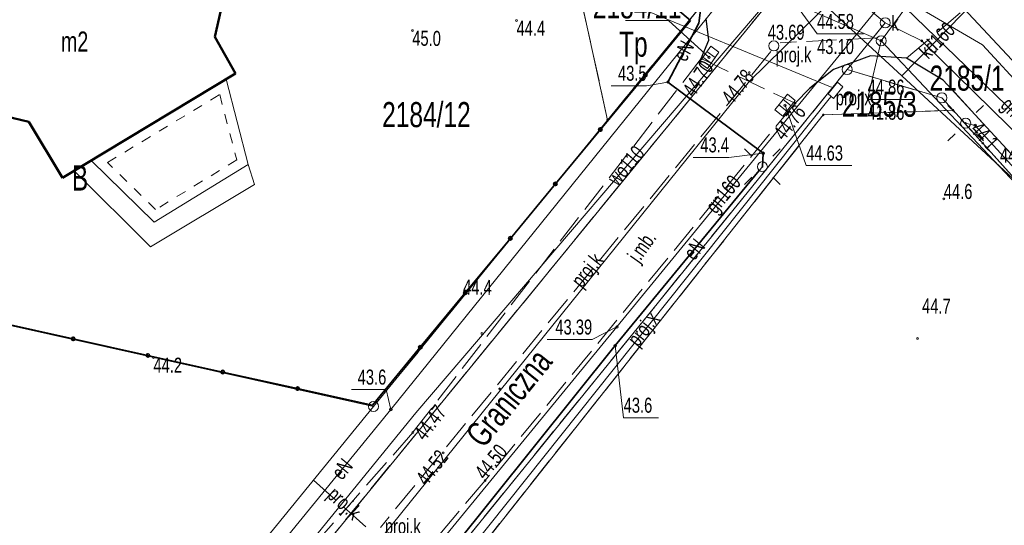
# Model space of a CAD drawing. Header units: millimetres. Extents: x 6552798 to 6553858, y 5859376 to 5860252.
# Tile 33 of 43: x 6553462 to 6553511, y 5860018 to 5860043. Entities that reach past the tile are written whole.
import ezdxf
from ezdxf.enums import TextEntityAlignment as Align

# ---------------------------------------------------------------- set-up
doc = ezdxf.new("R2010")
doc.units = ezdxf.units.MM
for name, pattern in [('1_1', [0]), ('1_OTKJ', [2, 1.5, -0.5]), ('1_OTKK', [0]), ('2_EGBS', [0]), ('2_EGBU_A', [0]), ('2_EGBW', [0]), ('2_EGBW_W', [1, 0.5, -0.5]), ('3_SUEP_A', [0]), ('3_SUGP', [0]), ('3_SUKP', [0]), ('3_SULO', [0]), ('3_SUPP_P', [2, 1.5, -0.5]), ('3_SUUP_P', [0]), ('3_SUWP', [0]), ('GDE', [0]), ('GUK', [2, 1.5, -0.5])]:
    doc.linetypes.add(name, pattern=pattern)
for name, color, linetype, lineweight in [('Dzialki', 7, 'GDE', 18), ('EGBB_E_T_0', 7, 'Continuous', 20), ('EGBB_L_0', 7, '2_EGBU_A', 50), ('EGBE_L_1', 7, '2_EGBW', 18), ('EGBE_L_3', 7, '2_EGBS', 18), ('Kontury', 3, 'GUK', 18), ('Numery_dzialek', 7, 'Continuous', 13), ('Numery_konturow', 3, 'Continuous', 13), ('OTK_E_T_0', 7, 'Continuous', 0), ('OTK_E_T_8', 7, 'Continuous', 25), ('OTK_L_0', 7, '1_OTKJ', 18), ('OTK_L_1', 7, '1_OTKK', 25), ('OTK_L_18', 7, '1_1', 18), ('OTO_L_0', 7, 'Continuous', 35), ('OTR_T_0', 7, 'Continuous', 18), ('OTR_T_1', 7, 'Continuous', 18), ('P_SUK_E_T_6', 34, 'Continuous', 0), ('P_SUK_T_3', 34, 'Continuous', 18), ('P_SUKP_E_T_0', 34, 'Continuous', 0), ('P_SUKP_L_0', 34, '3_SUPP_P', 18), ('P_SUL_E_T_0', 7, 'Continuous', 0), ('P_SUL_L_0', 7, '3_SUUP_P', 18), ('P_SUP_E_T_5', 7, 'Continuous', 0), ('P_SUP_T_4', 7, 'Continuous', 18), ('Punkty', 7, 'Continuous', 18), ('SUE_T_3', 7, 'Continuous', 18), ('SUEP_E_T_0', 1, 'Continuous', 0), ('SUEP_L_0', 1, '3_SUEP_A', 18), ('SUER_T_0', 1, 'Continuous', 18), ('SUGP_E_T_0', 52, 'Continuous', 0), ('SUGP_L_0', 52, '3_SUGP', 18), ('SUGR_T_0', 52, 'Continuous', 18), ('SUK_E_T_4', 34, 'Continuous', 0), ('SUK_T_1', 34, 'Continuous', 18), ('SUK_T_3', 34, 'Continuous', 18), ('SUKP_E_T_0', 34, 'Continuous', 0), ('SUKP_L_0', 34, '3_SUKP', 18), ('SUKR_T_0', 34, 'Continuous', 18), ('SUL_L_1', 7, '3_SULO', 35), ('SUWP_E_T_0', 5, 'Continuous', 0), ('SUWP_L_0', 5, '3_SUWP', 18), ('SUWR_T_0', 5, 'Continuous', 18)]:
    doc.layers.add(name, color=color, linetype=linetype, lineweight=lineweight)
doc.styles.get("Standard").update_dxf_attribs({"font": 'arial.ttf'})

# ---------------------------------------------------------------- blocks, each defined once
blk = doc.blocks.new('GRT')
at = {"linetype": 'Continuous'}
blk.add_circle((0, 0), 0.25, dxfattribs=at)
blk = doc.blocks.new('GRO')
at = {"linetype": 'Continuous'}
blk.add_circle((0, 0), 0.045, dxfattribs=at)
blk = doc.blocks.new('2_OTRN')
at = {"linetype": 'Continuous'}
blk.add_circle((0, 0), 0.045, dxfattribs=at)
blk = doc.blocks.new('2_OTRS')
at = {"linetype": 'Continuous'}
blk.add_circle((0, 0), 0.045, dxfattribs=at)
blk = doc.blocks.new('4_SUKS')
at = {"linetype": 'Continuous'}
blk.add_circle((0, 0), 0.25, dxfattribs=at)
blk = doc.blocks.new('4_SUPW_B')
at = {"linetype": 'Continuous'}
for p, q in [((0.375, 0.175), (-0.375, 0.175)), ((-0.375, 0.175), (-0.375, -0.175)), ((0.375, -0.175), (0.375, 0.175)), ((-0.375, -0.175), (0.375, -0.175))]:
    blk.add_line(p, q, dxfattribs=at)
blk = doc.blocks.new('4_SUEO_W')
at = {"linetype": 'Continuous'}
for p, q in [((-0.53035, 0.53035), (-0.8839, 0.8839)), ((0.53035, 0.53035), (0.8839, 0.8839)), ((-0.53035, -0.53035), (-0.8839, -0.8839)), ((0.53035, -0.53035), (0.8839, -0.8839))]:
    blk.add_line(p, q, dxfattribs=at)
blk.add_circle((0, 0), 0.025, dxfattribs=at)
blk = doc.blocks.new('4_SUPP')
at = {"linetype": 'Continuous'}
blk.add_circle((0, 0), 0.25, dxfattribs=at)
blk = doc.blocks.new('4_SUPS')
at = {"linetype": 'Continuous'}
blk.add_circle((0, 0), 0.0625, dxfattribs=at)
blk = doc.blocks.new('4_SUKK')
at = {"linetype": 'Continuous'}
for p, q in [((-0.5, -0.25), (-0.5, 0.25)), ((-0.5, 0.25), (0.5, 0.25)), ((-0.175, 0.25), (-0.175, -0.25)), ((0.175, 0.25), (0.175, -0.25)), ((0.5, 0.25), (0.5, -0.25)), ((0.5, -0.25), (-0.5, -0.25))]:
    blk.add_line(p, q, dxfattribs=at)

msp = doc.modelspace()

# ---------------------------------------------------------------- linework, layer by layer
at = {"layer": 'Dzialki'}
for p, q in [((6553489.42, 5860046.18), (6553491.25, 5860037.82)), ((6553501.17, 5860045.97), (6553505.1, 5860042.67)), ((6553491.25, 5860037.82), (6553496.67, 5860044.45)), ((6553419.32, 5859945.99), (6553499.4, 5860043.81)), ((6553505.1, 5860042.67), (6553503.2, 5860040.34)), ((6553505.1, 5860042.67), (6553506.92, 5860041.77)), ((6553506.92, 5860041.77), (6553528.74, 5860020.38)), ((6553503.2, 5860040.34), (6553422.72, 5859941.22)), ((6553503.2, 5860040.34), (6553507.92, 5860038.93)), ((6553507.92, 5860038.93), (6553508.48, 5860038.31)), ((6553502.01, 5860038.08), (6553508.48, 5860038.31)), ((6553508.48, 5860038.31), (6553524.62, 5860020.39)), ((6553422.18, 5859937.36), (6553502.01, 5860038.08)), ((6553479.58, 5860023.55), (6553491.25, 5860037.82)), ((6553479.58, 5860023.55), (6553438.54, 5860032.69)), ((6553461.23, 5860001.1), (6553479.58, 5860023.55))]:
    msp.add_line(p, q, dxfattribs=at)
at = {"layer": 'EGBB_L_0', "linetype": '2_EGBU_A'}
for p, q in [((6553471.66, 5860041.98), (6553472.37, 5860045.13)), ((6553472.69, 5860040.15), (6553471.66, 5860041.98)), ((6553464.07, 5860034.94), (6553472.69, 5860040.15)), ((6553459.12, 5860038.51), (6553462.39, 5860037.74)), ((6553462.39, 5860037.74), (6553464.07, 5860034.94))]:
    msp.add_line(p, q, dxfattribs=at)
at = {"layer": 'EGBE_L_1', "linetype": '2_EGBW'}
msp.add_line((6553465.501, 5860035.805), (6553472.219, 5860039.866), dxfattribs=at)
at = {"layer": 'EGBE_L_1', "linetype": '2_EGBS'}
for p, q in [((6553472.219, 5860039.866), (6553473.33, 5860035.6)), ((6553468.63, 5860032.73), (6553465.501, 5860035.805)), ((6553473.33, 5860035.6), (6553468.63, 5860032.73))]:
    msp.add_line(p, q, dxfattribs=at)
at = {"layer": 'EGBE_L_1', "linetype": '2_EGBW_W'}
for p, q in [((6553466.311, 5860035.71), (6553471.904, 5860039.091)), ((6553471.904, 5860039.091), (6553472.753, 5860035.833)), ((6553472.753, 5860035.833), (6553468.702, 5860033.36)), ((6553468.702, 5860033.36), (6553466.311, 5860035.71))]:
    msp.add_line(p, q, dxfattribs=at)
at = {"layer": 'EGBE_L_3', "linetype": '2_EGBS'}
for p, q in [((6553465.501, 5860035.805), (6553464.645, 5860035.288)), ((6553468.63, 5860032.73), (6553465.501, 5860035.805)), ((6553473.33, 5860035.6), (6553468.63, 5860032.73)), ((6553473.64, 5860034.61), (6553473.33, 5860035.6)), ((6553468.457, 5860031.498), (6553464.645, 5860035.288)), ((6553468.457, 5860031.498), (6553473.64, 5860034.61))]:
    msp.add_line(p, q, dxfattribs=at)
at = {"layer": 'Kontury'}
for p, q in [((6553491.25, 5860037.82), (6553489.42, 5860046.18)), ((6553505.1, 5860042.67), (6553501.17, 5860045.97)), ((6553491.25, 5860037.82), (6553496.67, 5860044.45)), ((6553499.4, 5860043.81), (6553440.34, 5859971.66)), ((6553503.2, 5860040.34), (6553505.1, 5860042.67)), ((6553443.49, 5859966.8), (6553503.2, 5860040.34)), ((6553503.2, 5860040.34), (6553507.92, 5860038.93)), ((6553507.92, 5860038.93), (6553508.48, 5860038.31)), ((6553508.48, 5860038.31), (6553502.01, 5860038.08)), ((6553524.62, 5860020.39), (6553508.48, 5860038.31)), ((6553502.01, 5860038.08), (6553444.48, 5859965.5)), ((6553479.58, 5860023.55), (6553491.25, 5860037.82)), ((6553438.54, 5860032.69), (6553479.58, 5860023.55))]:
    msp.add_line(p, q, dxfattribs=at)
at = {"layer": 'OTK_L_0', "linetype": '1_OTKJ'}
for p, q in [((6553506.16, 5860040.91), (6553511.15, 5860045.1)), ((6553496.3, 5860041.8), (6553496.17, 5860042.89)), ((6553495.915, 5860040.884), (6553496.3, 5860041.8)), ((6553495.915, 5860040.884), (6553481.54, 5860022.25)), ((6553495.915, 5860040.884), (6553500.6, 5860038.66)), ((6553504.37, 5860041.03), (6553502.52, 5860040.35)), ((6553506.16, 5860040.91), (6553504.37, 5860041.03)), ((6553507.99, 5860039.82), (6553506.16, 5860040.91)), ((6553502.52, 5860040.35), (6553501.34, 5860039.41)), ((6553525.65, 5860020.6), (6553507.99, 5860039.82)), ((6553501.34, 5860039.41), (6553500.6, 5860038.66)), ((6553500.6, 5860038.66), (6553485.14, 5860019.85)), ((6553481.54, 5860022.25), (6553467.74, 5860006.54)), ((6553485.14, 5860019.85), (6553471.5, 5860003.73))]:
    msp.add_line(p, q, dxfattribs=at)
at = {"layer": 'OTK_L_1', "linetype": '1_OTKK'}
for p, q in [((6553496.3, 5860041.8), (6553496.17, 5860042.89)), ((6553495.915, 5860040.884), (6553496.3, 5860041.8)), ((6553504.37, 5860041.03), (6553502.52, 5860040.35)), ((6553506.16, 5860040.91), (6553504.37, 5860041.03)), ((6553507.99, 5860039.82), (6553506.16, 5860040.91)), ((6553502.52, 5860040.35), (6553501.34, 5860039.41)), ((6553525.65, 5860020.6), (6553507.99, 5860039.82)), ((6553501.34, 5860039.41), (6553500.6, 5860038.66))]:
    msp.add_line(p, q, dxfattribs=at)
at = {"layer": 'OTK_L_18', "linetype": '1_1'}
for p, q in [((6553508.575, 5860049.85), (6553498.325, 5860039.755)), ((6553503.808, 5860045.155), (6553509.955, 5860041.58)), ((6553509.955, 5860041.58), (6553527.95, 5860021.855)), ((6553498.325, 5860039.755), (6553462.86, 5859995.75))]:
    msp.add_line(p, q, dxfattribs=at)
at = {"layer": 'OTO_L_0'}
for p, q in [((6553495.38, 5860042.78), (6553492.532, 5860045.219)), ((6553493.135, 5860040.067), (6553495.38, 5860042.78)), ((6553490.89, 5860037.353), (6553493.135, 5860040.067)), ((6553488.645, 5860034.64), (6553490.89, 5860037.353)), ((6553486.4, 5860031.926), (6553488.645, 5860034.64)), ((6553484.155, 5860029.213), (6553486.4, 5860031.926)), ((6553481.91, 5860026.499), (6553484.155, 5860029.213)), ((6553460.861, 5860027.744), (6553464.592, 5860026.918)), ((6553464.592, 5860026.918), (6553468.324, 5860026.091)), ((6553479.52, 5860023.61), (6553481.91, 5860026.499)), ((6553468.324, 5860026.091), (6553472.056, 5860025.264)), ((6553472.056, 5860025.264), (6553475.788, 5860024.437)), ((6553475.788, 5860024.437), (6553479.52, 5860023.61))]:
    msp.add_line(p, q, dxfattribs=at)
for centre in [(6553493.135, 5860040.067), (6553490.89, 5860037.353), (6553488.645, 5860034.64), (6553486.4, 5860031.926), (6553484.155, 5860029.213), (6553464.592, 5860026.918), (6553481.91, 5860026.499), (6553468.324, 5860026.091), (6553472.056, 5860025.264), (6553475.788, 5860024.437)]:
    msp.add_circle(centre, 0.085, dxfattribs=at)
at = {"layer": 'P_SUKP_L_0', "linetype": '3_SUPP_P'}
for p, q in [((6553504.662, 5860041.926), (6553499.863, 5860041.674)), ((6553499.397, 5860041.241), (6553479.917, 5860017.51)), ((6553476.576, 5860019.868), (6553479.43, 5860017.349))]:
    msp.add_line(p, q, dxfattribs=at)
at = {"layer": 'P_SUL_L_0', "linetype": '3_SUUP_P'}
for p, q in [((6553502.376, 5860039.488), (6553491.453, 5860043.999)), ((6553502.505, 5860039.44), (6553502.376, 5860039.488)), ((6553502.304, 5860038.881), (6553459, 5859984.63)), ((6553502.396, 5860038.995), (6553502.304, 5860038.881))]:
    msp.add_line(p, q, dxfattribs=at)
at = {"layer": 'SUEP_L_0', "linetype": '3_SUEP_A'}
for p, q in [((6553495.8, 5860042.65), (6553496.78, 5860050.32)), ((6553497.649, 5860044.72), (6553480.441, 5860023.396)), ((6553494.26, 5860039.72), (6553495.8, 5860042.65)), ((6553499.01, 5860036.17), (6553494.26, 5860039.72)), ((6553509.11, 5860037.67), (6553509.58, 5860037.56)), ((6553509.58, 5860037.56), (6553526.11, 5860019.48)), ((6553498.97, 5860035.5), (6553499.01, 5860036.17)), ((6553491.63, 5860026.58), (6553498.811, 5860035.307)), ((6553498.811, 5860035.307), (6553498.97, 5860035.5)), ((6553479.797, 5860011.855), (6553491.63, 5860026.58)), ((6553480.441, 5860023.396), (6553462.534, 5860001.503))]:
    msp.add_line(p, q, dxfattribs=at)
at = {"layer": 'SUER_T_0', "linetype": 'Continuous', "lineweight": 0}
for p, q in [((6553494.26, 5860039.72), (6553493.198, 5860039.53)), ((6553491.434, 5860039.53), (6553493.198, 5860039.53)), ((6553495.512, 5860035.961), (6553497.304, 5860035.961)), ((6553499.01, 5860036.17), (6553497.304, 5860035.961)), ((6553491.63, 5860026.58), (6553492.051, 5860022.985)), ((6553478.477, 5860024.386), (6553480.214, 5860024.386)), ((6553480.441, 5860023.396), (6553480.214, 5860024.386)), ((6553492.051, 5860022.985), (6553493.789, 5860022.985))]:
    msp.add_line(p, q, dxfattribs=at)
at = {"layer": 'SUGP_L_0', "linetype": '3_SUGP'}
for p, q in [((6553505.39, 5860044.12), (6553528.513, 5860021.697)), ((6553491.72, 5860027.51), (6553504.92, 5860043.61)), ((6553474.09, 5860006.08), (6553491.72, 5860027.51))]:
    msp.add_line(p, q, dxfattribs=at)
at = {"layer": 'SUGR_T_0', "linetype": 'Continuous', "lineweight": 0}
for p in [(6553491.72, 5860027.51), (6553488.229, 5860026.881)]:
    msp.add_line(p, (6553490.482, 5860026.881), dxfattribs=at)
at = {"layer": 'SUKP_L_0', "linetype": '3_SUKP'}
for p, q in [((6553504.899, 5860041.778), (6553516.052, 5860056.975)), ((6553504.899, 5860041.778), (6553478.824, 5860053.122)), ((6553505.929, 5860040.023), (6553499.675, 5860045.805)), ((6553505.929, 5860040.023), (6553510.801, 5860045.021)), ((6553518.963, 5860026.831), (6553504.899, 5860041.778)), ((6553529.29, 5860018.42), (6553505.929, 5860040.023))]:
    msp.add_line(p, q, dxfattribs=at)
at = {"layer": 'SUKR_T_0', "linetype": 'Continuous', "lineweight": 0}
for p, q in [((6553492.139, 5860042.792), (6553494.284, 5860042.792)), ((6553496.31, 5860040.95), (6553494.284, 5860042.792)), ((6553504.899, 5860041.778), (6553504.219, 5860038.84)), ((6553504.219, 5860038.84), (6553506.499, 5860038.84)), ((6553500.1, 5860038.56), (6553501.156, 5860035.558)), ((6553501.156, 5860035.558), (6553503.436, 5860035.558))]:
    msp.add_line(p, q, dxfattribs=at)
at = {"layer": 'SUL_L_1', "linetype": '3_SULO'}
for p, q in [((6553496.78, 5860050.32), (6553495.8, 5860042.65)), ((6553495.8, 5860042.65), (6553494.26, 5860039.72)), ((6553494.26, 5860039.72), (6553499.01, 5860036.17)), ((6553499.01, 5860036.17), (6553498.97, 5860035.5)), ((6553491.63, 5860026.58), (6553498.811, 5860035.307)), ((6553479.797, 5860011.855), (6553491.63, 5860026.58))]:
    msp.add_line(p, q, dxfattribs=at)
at = {"layer": 'SUWP_L_0', "linetype": '3_SUWP'}
for p, q in [((6553528.12, 5860022.903), (6553505.83, 5860046.81)), ((6553481.69, 5860023.23), (6553499.93, 5860044.58)), ((6553462.48, 5859999.68), (6553481.69, 5860023.23))]:
    msp.add_line(p, q, dxfattribs=at)
at = {"layer": 'SUWR_T_0', "linetype": 'Continuous', "lineweight": 0}
for p, q in [((6553499.93, 5860044.58), (6553501.7, 5860042.115)), ((6553501.7, 5860042.115), (6553504.008, 5860042.115))]:
    msp.add_line(p, q, dxfattribs=at)

# ---------------------------------------------------------------- block references
at = {"layer": 'OTR_T_0'}
for p in [(6553495.94, 5860040.87), (6553498.32, 5860040.19), (6553500.6, 5860038.66), (6553481.54, 5860022.25), (6553483.05, 5860021.23), (6553485.14, 5860019.85)]:
    msp.add_blockref('2_OTRS', p, dxfattribs=at)
at = {"layer": 'OTR_T_1'}
for p in [(6553486.71, 5860042.78), (6553508.02, 5860033.89), (6553508.02, 5860033.89), (6553468.6, 5860025.98)]:
    msp.add_blockref('2_OTRN', p, dxfattribs=at)
for p, rotation in [((6553481.514, 5860042.284), 359.202852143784), ((6553484.984, 5860027.184), 359.202852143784), ((6553506.713, 5860026.941), 359.2028508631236)]:
    msp.add_blockref('2_OTRN', p, dxfattribs=dict(at, rotation=rotation))
at = {"layer": 'P_SUK_T_3'}
msp.add_blockref('4_SUKS', (6553499.543, 5860041.519), dxfattribs=at)
at = {"layer": 'P_SUP_T_4', "rotation": 230.9644896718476}
msp.add_blockref('4_SUPW_B', (6553502.617, 5860039.304), dxfattribs=at)
at = {"layer": 'Punkty'}
for name, p in [('GRT', (6553505.1, 5860042.67)), ('GRO', (6553506.92, 5860041.77)), ('GRT', (6553503.2, 5860040.34)), ('GRT', (6553507.92, 5860038.93)), ('GRO', (6553508.48, 5860038.31)), ('GRO', (6553491.25, 5860037.82)), ('GRO', (6553502.01, 5860038.08)), ('GRT', (6553479.58, 5860023.55))]:
    msp.add_blockref(name, p, dxfattribs=at)
at = {"layer": 'SUE_T_3'}
for name, p in [('4_SUEO_W', (6553509.11, 5860037.67)), ('4_SUPP', (6553509.11, 5860037.67)), ('4_SUEO_W', (6553498.97, 5860035.5)), ('4_SUPP', (6553498.97, 5860035.5))]:
    msp.add_blockref(name, p, dxfattribs=at)
at = {"layer": 'SUER_T_0'}
for p in [(6553494.26, 5860039.72), (6553509.58, 5860037.56), (6553499.01, 5860036.17), (6553491.63, 5860026.58), (6553480.441, 5860023.396)]:
    msp.add_blockref('4_SUPS', p, dxfattribs=at)
at = {"layer": 'SUGR_T_0'}
msp.add_blockref('4_SUPS', (6553491.72, 5860027.51), dxfattribs=at)
at = {"layer": 'SUK_T_1'}
for p, rotation in [((6553496.31, 5860040.95), 54.75969293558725), ((6553500.1, 5860038.56), 51.40055126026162)]:
    msp.add_blockref('4_SUKK', p, dxfattribs=dict(at, rotation=rotation))
at = {"layer": 'SUK_T_3'}
msp.add_blockref('4_SUKS', (6553504.899, 5860041.778), dxfattribs=at)
at = {"layer": 'SUKR_T_0'}
for p in [(6553504.899, 5860041.778), (6553496.31, 5860040.95), (6553500.1, 5860038.56)]:
    msp.add_blockref('4_SUPS', p, dxfattribs=at)

# ---------------------------------------------------------------- texts
at = {"layer": 'EGBB_E_T_0', "width": 0.7}
msp.add_text('m2', height=1, dxfattribs=at).set_placement((6553464.67, 5860041.743), align=Align.MIDDLE)
at = {"layer": 'Numery_dzialek', "width": 0.7}
for s, p in [('2184/11', (6553490.515, 5860044.142)), ('2185/1', (6553507.31, 5860040.54)), ('2185/3', (6553502.927, 5860039.239)), ('2184/12', (6553480.005, 5860038.72))]:
    msp.add_text(s, height=1.25, dxfattribs=at).set_placement(p, align=Align.TOP_LEFT)
at = {"layer": 'Numery_konturow', "width": 0.7}
for s, p in [('Tp', (6553491.821, 5860042.235)), ('B', (6553464.53, 5860035.56))]:
    msp.add_text(s, height=1.25, dxfattribs=at).set_placement(p, align=Align.TOP_LEFT)
at = {"layer": 'OTK_E_T_0', "lineweight": 9, "width": 0.7}
msp.add_text('j.mb.', height=0.75, rotation=54.7099, dxfattribs=at).set_placement((6553493.036, 5860031.466), align=Align.MIDDLE)
at = {"layer": 'OTK_E_T_8', "width": 0.7}
msp.add_text('Graniczna', height=1.25, rotation=51.1336, dxfattribs=at).set_placement((6553486.301, 5860023.991), align=Align.MIDDLE)
at = {"layer": 'OTR_T_0', "lineweight": 9, "width": 0.7}
for s, rotation, p in [('44.70', 56.8679, (6553495.94, 5860040.87)), ('44.76', 51.4181, (6553500.6, 5860038.66))]:
    msp.add_text(s, height=0.75, rotation=rotation, dxfattribs=at).set_placement(p, align=Align.TOP_RIGHT)
for s, rotation, p in [('44.78', 50.5676, (6553498.32, 5860040.19)), ('44.52', 52.3119, (6553483.05, 5860021.23))]:
    msp.add_text(s, height=0.75, rotation=rotation, dxfattribs=at).set_placement(p, align=Align.MIDDLE_RIGHT)
msp.add_text('44.47', height=0.75, rotation=52.352, dxfattribs=at).set_placement((6553481.54, 5860022.25), align=Align.TOP_LEFT)
msp.add_text('44.50', height=0.75, rotation=50.5831, dxfattribs=at).set_placement((6553485.14, 5860019.85))
at = {"layer": 'OTR_T_1', "lineweight": 9, "width": 0.7}
for s, p in [('44.4', (6553486.71, 5860042.78)), ('44.7', (6553510.82, 5860036.45)), ('44.2', (6553468.6, 5860025.98))]:
    msp.add_text(s, height=0.75, dxfattribs=at).set_placement(p, align=Align.TOP_LEFT)
for s, rotation, p in [('45.0', 359.199, (6553481.514, 5860042.284)), ('44.7', 359.2029, (6553506.941, 5860028.938))]:
    msp.add_text(s, height=0.75, rotation=rotation, dxfattribs=at).set_placement(p, align=Align.TOP_LEFT)
msp.add_text('44.6', height=0.75, dxfattribs=at).set_placement((6553508.02, 5860033.89))
msp.add_text('44.4', height=0.75, rotation=359.2029, dxfattribs=at).set_placement((6553484.041, 5860029.127))
at = {"layer": 'P_SUK_E_T_6', "lineweight": 9, "width": 0.7}
for p in [(6553499.628, 5860040.704), (6553480.143, 5860017.199)]:
    msp.add_text('proj.k', height=0.75, dxfattribs=at).set_placement(p)
at = {"layer": 'P_SUKP_E_T_0', "lineweight": 9, "width": 0.7}
for rotation, p in [(51.4495, (6553490.299, 5860030.283)), (317.2457, (6553478.063, 5860018.658))]:
    msp.add_text('proj.k', height=0.75, rotation=rotation, dxfattribs=at).set_placement(p, align=Align.MIDDLE)
at = {"layer": 'P_SUL_E_T_0', "lineweight": 9, "width": 0.7}
msp.add_text('proj.x', height=0.75, rotation=51.4025, dxfattribs=at).set_placement((6553493.103, 5860027.354), align=Align.MIDDLE)
at = {"layer": 'P_SUP_E_T_5', "lineweight": 9, "width": 0.7}
msp.add_text('proj.x', height=0.75, dxfattribs=at).set_placement((6553502.628, 5860038.558))
at = {"layer": 'SUEP_E_T_0', "lineweight": 9, "width": 0.7}
for rotation, p in [(62.2737, (6553495.045, 5860041.267)), (50.5501, (6553495.577, 5860031.377)), (50.7202, (6553478.012, 5860020.427))]:
    msp.add_text('eN', height=0.75, rotation=rotation, dxfattribs=at).set_placement(p, align=Align.MIDDLE)
at = {"layer": 'SUER_T_0', "lineweight": 9, "width": 0.7}
msp.add_text('43.5', height=0.75, dxfattribs=at).set_placement((6553493.198, 5860039.78), align=Align.RIGHT)
msp.add_text('44.1', height=0.75, rotation=312.4357, dxfattribs=at).set_placement((6553509.58, 5860037.56), align=Align.MIDDLE_LEFT)
msp.add_text('43.4', height=0.75, dxfattribs=at).set_placement((6553497.304, 5860036.961), align=Align.TOP_RIGHT)
msp.add_text('43.6', height=0.75, dxfattribs=at).set_placement((6553480.214, 5860025.011), align=Align.MIDDLE_RIGHT)
msp.add_text('43.6', height=0.75, dxfattribs=at).set_placement((6553492.051, 5860023.61), align=Align.MIDDLE_LEFT)
at = {"layer": 'SUGP_E_T_0', "lineweight": 9, "width": 0.7}
for s, rotation, p in [('gn125', 315.8809, (6553511.723, 5860037.979)), ('gn160', 50.652, (6553497.093, 5860034.063))]:
    msp.add_text(s, height=0.75, rotation=rotation, dxfattribs=at).set_placement(p, align=Align.MIDDLE)
at = {"layer": 'SUGR_T_0', "lineweight": 9, "width": 0.7}
msp.add_text('43.69', height=0.75, dxfattribs=at).set_placement((6553499.24, 5860042.577), align=Align.TOP_LEFT)
msp.add_text('43.39', height=0.75, dxfattribs=at).set_placement((6553490.482, 5860027.131), align=Align.RIGHT)
at = {"layer": 'SUK_E_T_4', "lineweight": 9, "width": 0.7}
msp.add_text('k', height=0.75, dxfattribs=at).set_placement((6553505.399, 5860042.278))
at = {"layer": 'SUKP_E_T_0', "lineweight": 9, "width": 0.7}
msp.add_text('kd160', height=0.75, rotation=45.7308, dxfattribs=at).set_placement((6553507.667, 5860041.806), align=Align.MIDDLE)
at = {"layer": 'SUKR_T_0', "lineweight": 9, "width": 0.7}
for s, p in [('44.86', (6553504.219, 5860039.84)), ('41.86', (6553504.219, 5860038.59))]:
    msp.add_text(s, height=0.75, dxfattribs=at).set_placement(p, align=Align.TOP_LEFT)
msp.add_text('44.63', height=0.75, dxfattribs=at).set_placement((6553501.156, 5860036.183), align=Align.MIDDLE_LEFT)
at = {"layer": 'SUWP_E_T_0', "lineweight": 9, "width": 0.7}
msp.add_text('wo110', height=0.75, rotation=49.6417, dxfattribs=at).set_placement((6553492.166, 5860035.557), align=Align.MIDDLE)
at = {"layer": 'SUWR_T_0', "lineweight": 9, "width": 0.7}
for s, p in [('44.58', (6553501.7, 5860043.115)), ('43.10', (6553501.7, 5860041.865))]:
    msp.add_text(s, height=0.75, dxfattribs=at).set_placement(p, align=Align.TOP_LEFT)

doc.saveas('drawing.dxf')
